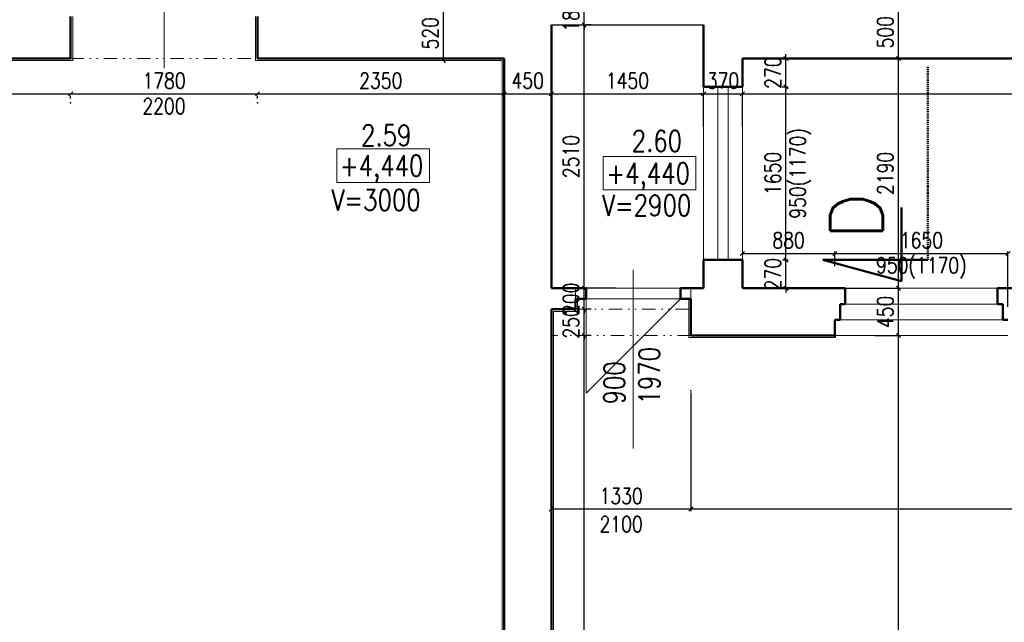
# Model space of a CAD drawing. Header units: millimetres. Extents: x -238874 to 551972, y -298952 to 658415.
# Tile 239 of 256: x 55213 to 64593, y 188298 to 194041. Entities that reach past the tile are written whole.
import ezdxf

# ---------------------------------------------------------------- set-up
doc = ezdxf.new("R2010")
doc.units = ezdxf.units.MM
doc.header["$LTSCALE"] = 20
doc.linetypes.add('DASHDOT', pattern=[1, 0.5, -0.25, 0, -0.25])
doc.linetypes.add('DIVIDE2', pattern=[15.875, 6.35, -3.175, 0, -3.175, 0, -3.175])
for name, color, linetype in [('CZ', 255, 'Continuous'), ('KOTY', 8, 'Continuous'), ('ZDP', 50, 'Continuous')]:
    doc.layers.add(name, color=color, linetype=linetype)
doc.layers.add('NOSNÉ', color=8, linetype='Continuous', lineweight=50)
doc.layers.add('PRUCHODY', color=7, linetype='Continuous', lineweight=18)
doc.styles.add('ROMANS', font='romans', dxfattribs={"width": 0.8})
doc.styles.add('SIMPLEX', font='SIMPLEX.shx', dxfattribs={"width": 0.8, "bigfont": 'CAD13.shx'})
doc.styles.get("Standard").update_dxf_attribs({"font": 'simplex.shx', "width": 0.8})
doc.dimstyles.new('CKA', dxfattribs={"dimtxt": 200, "dimasz": 40, "dimexe": 20, "dimexo": 0.2, "dimgap": 50, "dimtad": 1, "dimdec": 0, "dimrnd": 1, "dimzin": 0, "dimdsep": 46, "dimtxsty": 'Standard', "dimblk1": 'OBLIQUE', "dimblk2": 'OBLIQUE', "dimsah": 1, "dimcen": 0.09, "dimclrd": 253, "dimclre": 253, "dimclrt": 253, "dimadec": 0, "dimazin": 0, "dimtfac": 1, "dimtdec": 0, "dimtix": 1, "dimtmove": 2, "dimatfit": 3, "dimfxl": 1, "dimtolj": 1, "dimtzin": 0, "dimarcsym": 0})

# ---------------------------------------------------------------- blocks, each defined once
blk = doc.blocks.new('_OBLIQUE')
at = {"color": 0, "linetype": 'ByBlock'}
blk.add_line((-0.5, -0.5), (0.5, 0.5), dxfattribs=at)
blk = doc.blocks.new('*D1682')
at = {"layer": 'DEFPOINTS', "color": 0, "transparency": 16777216}
for p in [(55698, 193670.9), (57478, 193670.9), (57478, 193334.4)]:
    blk.add_point(p, dxfattribs=at)
at = {"layer": 'KOTY', "lineweight": -2, "transparency": 16777216}
for p, q in [((55698, 193334.4), (57478, 193334.4)), ((57478, 193290.1), (57478, 193314.4))]:
    blk.add_line(p, q, dxfattribs=at)
at = {"layer": 'KOTY', "lineweight": -2, "transparency": 16777216, "xscale": 40, "yscale": 40, "zscale": 40, "rotation": 180}
blk.add_blockref('_OBLIQUE', (55698, 193334.4), dxfattribs=at)
at = {"layer": 'KOTY', "lineweight": -2, "transparency": 16777216, "xscale": 40, "yscale": 40, "zscale": 40}
blk.add_blockref('_OBLIQUE', (57478, 193334.4), dxfattribs=at)
at = {"layer": 'KOTY', "transparency": 16777216, "insert": (56588, 193459.4), "char_height": 150, "attachment_point": 5, "style": 'SIMPLEX'}
blk.add_mtext('\\A1;1780', dxfattribs=at)
blk = doc.blocks.new('*D1996')
at = {"layer": 'DEFPOINTS', "color": 0, "transparency": 16777216}
for p in [(55698, 193670.9), (55698, 193334.4), (52848, 193110.9)]:
    blk.add_point(p, dxfattribs=at)
at = {"layer": 'KOTY', "lineweight": -2, "transparency": 16777216}
for p, q in [((52848, 193334.4), (55698, 193334.4)), ((55698, 193290.1), (55698, 193314.4))]:
    blk.add_line(p, q, dxfattribs=at)
at = {"layer": 'KOTY', "lineweight": -2, "transparency": 16777216, "xscale": 40, "yscale": 40, "zscale": 40, "rotation": 180}
blk.add_blockref('_OBLIQUE', (52848, 193334.4), dxfattribs=at)
at = {"layer": 'KOTY', "lineweight": -2, "transparency": 16777216, "xscale": 40, "yscale": 40, "zscale": 40}
blk.add_blockref('_OBLIQUE', (55698, 193334.4), dxfattribs=at)
at = {"layer": 'KOTY', "transparency": 16777216, "insert": (54273, 193459.4), "char_height": 150, "attachment_point": 5, "style": 'SIMPLEX'}
blk.add_mtext('\\A1;2850', dxfattribs=at)
blk = doc.blocks.new('*D2044')
at = {"layer": 'DEFPOINTS', "color": 0, "transparency": 16777216}
for p in [(62978, 191030.9), (63585, 191030.9), (60278, 178510.9)]:
    blk.add_point(p, dxfattribs=at)
at = {"layer": 'KOTY', "lineweight": -2, "transparency": 16777216}
for p, q in [((63358.7, 191030.9), (63605, 191030.9)), ((63585, 178510.9), (63585, 191030.9))]:
    blk.add_line(p, q, dxfattribs=at)
at = {"layer": 'KOTY', "lineweight": -2, "transparency": 16777216, "xscale": 40, "yscale": 40, "zscale": 40}
for p, rotation in [((63585, 191030.9), 90), ((63585, 178510.9), 270)]:
    blk.add_blockref('_OBLIQUE', p, dxfattribs=dict(at, rotation=rotation))
at = {"layer": 'KOTY', "transparency": 16777216, "insert": (63460, 184770.9), "char_height": 150, "attachment_point": 5, "rotation": 90, "style": 'SIMPLEX'}
blk.add_mtext('\\A1;12520', dxfattribs=at)
blk = doc.blocks.new('*D2048')
at = {"layer": 'DEFPOINTS', "color": 0, "transparency": 16777216}
for p in [(60278, 191030.9), (60590.2, 191030.9), (60278, 178510.9)]:
    blk.add_point(p, dxfattribs=at)
at = {"layer": 'KOTY', "lineweight": -2, "transparency": 16777216}
for p, q in [((60590.2, 178510.9), (60590.2, 191030.9)), ((60658.7, 191030.9), (60610.2, 191030.9))]:
    blk.add_line(p, q, dxfattribs=at)
at = {"layer": 'KOTY', "lineweight": -2, "transparency": 16777216, "xscale": 40, "yscale": 40, "zscale": 40}
for p, rotation in [((60590.2, 191030.9), 90), ((60590.2, 178510.9), 270)]:
    blk.add_blockref('_OBLIQUE', p, dxfattribs=dict(at, rotation=rotation))
at = {"layer": 'KOTY', "transparency": 16777216, "insert": (60465.2, 184770.9), "char_height": 150, "attachment_point": 5, "rotation": 90, "style": 'SIMPLEX'}
blk.add_mtext('\\A1;12520', dxfattribs=at)
blk = doc.blocks.new('*D2224')
at = {"layer": 'DEFPOINTS', "color": 0, "transparency": 16777216}
for p in [(69248, 193670.9), (62098, 193400.9), (69248, 193334.4)]:
    blk.add_point(p, dxfattribs=at)
at = {"layer": 'KOTY', "lineweight": -2, "transparency": 16777216}
for p, q in [((62098, 193334.4), (69248, 193334.4)), ((69248, 193290.1), (69248, 193314.4))]:
    blk.add_line(p, q, dxfattribs=at)
at = {"layer": 'KOTY', "lineweight": -2, "transparency": 16777216, "xscale": 40, "yscale": 40, "zscale": 40, "rotation": 180}
blk.add_blockref('_OBLIQUE', (62098, 193334.4), dxfattribs=at)
at = {"layer": 'KOTY', "lineweight": -2, "transparency": 16777216, "xscale": 40, "yscale": 40, "zscale": 40}
blk.add_blockref('_OBLIQUE', (69248, 193334.4), dxfattribs=at)
at = {"layer": 'KOTY', "transparency": 16777216, "insert": (65673, 193459.4), "char_height": 150, "attachment_point": 5, "style": 'SIMPLEX'}
blk.add_mtext('\\A1;7150', dxfattribs=at)
blk = doc.blocks.new('*D2225')
at = {"layer": 'DEFPOINTS', "color": 0, "transparency": 16777216}
for p in [(61608, 190868.3), (69438, 190618.3), (69438, 189378.1)]:
    blk.add_point(p, dxfattribs=at)
at = {"layer": 'KOTY', "lineweight": -2, "transparency": 16777216}
for p, q in [((69438, 190237.6), (69438, 189358.1)), ((61608, 189378.1), (69438, 189378.1))]:
    blk.add_line(p, q, dxfattribs=at)
at = {"layer": 'KOTY', "lineweight": -2, "transparency": 16777216, "xscale": 40, "yscale": 40, "zscale": 40, "rotation": 180}
blk.add_blockref('_OBLIQUE', (61608, 189378.1), dxfattribs=at)
at = {"layer": 'KOTY', "lineweight": -2, "transparency": 16777216, "xscale": 40, "yscale": 40, "zscale": 40}
blk.add_blockref('_OBLIQUE', (69438, 189378.1), dxfattribs=at)
at = {"layer": 'KOTY', "transparency": 16777216, "insert": (65523, 189503.1), "char_height": 150, "attachment_point": 5, "style": 'SIMPLEX'}
blk.add_mtext('\\A1;7830', dxfattribs=at)
blk = doc.blocks.new('*D2227')
at = {"layer": 'DEFPOINTS', "color": 0, "transparency": 16777216}
for p in [(62098, 193670.9), (63585, 193670.9), (62098, 191480.9)]:
    blk.add_point(p, dxfattribs=at)
at = {"layer": 'KOTY', "lineweight": -2, "transparency": 16777216}
for p, q in [((62478.7, 193670.9), (63605, 193670.9)), ((63585, 191480.9), (63585, 193670.9))]:
    blk.add_line(p, q, dxfattribs=at)
at = {"layer": 'KOTY', "lineweight": -2, "transparency": 16777216, "xscale": 40, "yscale": 40, "zscale": 40}
for p, rotation in [((63585, 193670.9), 90), ((63585, 191480.9), 270)]:
    blk.add_blockref('_OBLIQUE', p, dxfattribs=dict(at, rotation=rotation))
at = {"layer": 'KOTY', "transparency": 16777216, "insert": (63460, 192575.9), "char_height": 150, "attachment_point": 5, "rotation": 90, "style": 'SIMPLEX'}
blk.add_mtext('\\A1;2190', dxfattribs=at)
blk = doc.blocks.new('*D2228')
at = {"layer": 'DEFPOINTS', "color": 0, "transparency": 16777216}
for p in [(60508, 191480.9), (60590.2, 191480.9), (60278, 191280.9)]:
    blk.add_point(p, dxfattribs=at)
at = {"layer": 'KOTY', "lineweight": -2, "transparency": 16777216}
for p, q in [((60590.2, 191480.9), (60590.2, 191520.9)), ((60590.2, 191280.9), (60590.2, 191480.9)), ((60888.7, 191480.9), (60610.2, 191480.9)), ((60590.2, 191280.9), (60590.2, 191240.9))]:
    blk.add_line(p, q, dxfattribs=at)
at = {"layer": 'KOTY', "lineweight": -2, "transparency": 16777216, "xscale": 40, "yscale": 40, "zscale": 40}
for p, rotation in [((60590.2, 191480.9), 270), ((60590.2, 191280.9), 90)]:
    blk.add_blockref('_OBLIQUE', p, dxfattribs=dict(at, rotation=rotation))
at = {"layer": 'KOTY', "transparency": 16777216, "insert": (60465.2, 191380.9), "char_height": 150, "attachment_point": 5, "rotation": 90, "style": 'SIMPLEX'}
blk.add_mtext('\\A1;200', dxfattribs=at)
blk = doc.blocks.new('*D2229')
at = {"layer": 'DEFPOINTS', "color": 0, "transparency": 16777216}
for p in [(60278, 193990.9), (60590.2, 193990.9), (60278, 191480.9)]:
    blk.add_point(p, dxfattribs=at)
at = {"layer": 'KOTY', "lineweight": -2, "transparency": 16777216}
for p, q in [((60590.2, 191480.9), (60590.2, 193990.9)), ((60658.7, 193990.9), (60610.2, 193990.9))]:
    blk.add_line(p, q, dxfattribs=at)
at = {"layer": 'KOTY', "lineweight": -2, "transparency": 16777216, "xscale": 40, "yscale": 40, "zscale": 40}
for p, rotation in [((60590.2, 193990.9), 90), ((60590.2, 191480.9), 270)]:
    blk.add_blockref('_OBLIQUE', p, dxfattribs=dict(at, rotation=rotation))
at = {"layer": 'KOTY', "transparency": 16777216, "insert": (60465.2, 192735.9), "char_height": 150, "attachment_point": 5, "rotation": 90, "style": 'SIMPLEX'}
blk.add_mtext('\\A1;2510', dxfattribs=at)
blk = doc.blocks.new('*D2230')
at = {"layer": 'DEFPOINTS', "color": 0, "transparency": 16777216}
for p in [(62098, 191750.9), (62512.8, 191750.9), (62098, 191480.9)]:
    blk.add_point(p, dxfattribs=at)
at = {"layer": 'KOTY', "lineweight": -2, "transparency": 16777216}
for p, q in [((62478.7, 191750.9), (62532.8, 191750.9)), ((62512.8, 191750.9), (62512.8, 191790.9)), ((62512.8, 191480.9), (62512.8, 191750.9)), ((62512.8, 191480.9), (62512.8, 191440.9))]:
    blk.add_line(p, q, dxfattribs=at)
at = {"layer": 'KOTY', "lineweight": -2, "transparency": 16777216, "xscale": 40, "yscale": 40, "zscale": 40}
for p, rotation in [((62512.8, 191750.9), 270), ((62512.8, 191480.9), 90)]:
    blk.add_blockref('_OBLIQUE', p, dxfattribs=dict(at, rotation=rotation))
at = {"layer": 'KOTY', "transparency": 16777216, "insert": (62387.8, 191615.9), "char_height": 150, "attachment_point": 5, "rotation": 90, "style": 'SIMPLEX'}
blk.add_mtext('\\A1;270', dxfattribs=at)
blk = doc.blocks.new('*D2231')
at = {"layer": 'DEFPOINTS', "color": 0, "transparency": 16777216}
for p in [(62978, 191813.3), (62098, 191310), (62978, 191310)]:
    blk.add_point(p, dxfattribs=at)
at = {"layer": 'KOTY', "lineweight": -2, "transparency": 16777216}
for p, q in [((62978, 191690.8), (62978, 191833.3)), ((62098, 191813.3), (62978, 191813.3))]:
    blk.add_line(p, q, dxfattribs=at)
at = {"layer": 'KOTY', "lineweight": -2, "transparency": 16777216, "xscale": 40, "yscale": 40, "zscale": 40, "rotation": 180}
blk.add_blockref('_OBLIQUE', (62098, 191813.3), dxfattribs=at)
at = {"layer": 'KOTY', "lineweight": -2, "transparency": 16777216, "xscale": 40, "yscale": 40, "zscale": 40}
blk.add_blockref('_OBLIQUE', (62978, 191813.3), dxfattribs=at)
at = {"layer": 'KOTY', "transparency": 16777216, "insert": (62538, 191938.3), "char_height": 150, "attachment_point": 5, "style": 'SIMPLEX'}
blk.add_mtext('\\A1;880', dxfattribs=at)
blk = doc.blocks.new('*D2232')
at = {"layer": 'DEFPOINTS', "color": 0, "transparency": 16777216}
for p in [(64628, 191813.3), (62978, 191310), (64628, 190925)]:
    blk.add_point(p, dxfattribs=at)
at = {"layer": 'KOTY', "lineweight": -2, "transparency": 16777216}
for p, q in [((64628, 191305.8), (64628, 191833.3)), ((62978, 191813.3), (64628, 191813.3))]:
    blk.add_line(p, q, dxfattribs=at)
at = {"layer": 'KOTY', "lineweight": -2, "transparency": 16777216, "xscale": 40, "yscale": 40, "zscale": 40, "rotation": 180}
blk.add_blockref('_OBLIQUE', (62978, 191813.3), dxfattribs=at)
at = {"layer": 'KOTY', "lineweight": -2, "transparency": 16777216, "xscale": 40, "yscale": 40, "zscale": 40}
blk.add_blockref('_OBLIQUE', (64628, 191813.3), dxfattribs=at)
at = {"layer": 'KOTY', "transparency": 16777216, "insert": (63803, 191938.3), "char_height": 150, "attachment_point": 5, "style": 'SIMPLEX'}
blk.add_mtext('\\A1;1650', dxfattribs=at)
blk = doc.blocks.new('*D2234')
at = {"layer": 'DEFPOINTS', "color": 0, "transparency": 16777216}
for p in [(60278, 190868.3), (61608, 190868.3), (61608, 189378.1)]:
    blk.add_point(p, dxfattribs=at)
at = {"layer": 'KOTY', "lineweight": -2, "transparency": 16777216}
for p, q in [((61608, 190487.6), (61608, 189358.1)), ((60278, 189378.1), (61608, 189378.1))]:
    blk.add_line(p, q, dxfattribs=at)
at = {"layer": 'KOTY', "lineweight": -2, "transparency": 16777216, "xscale": 40, "yscale": 40, "zscale": 40, "rotation": 180}
blk.add_blockref('_OBLIQUE', (60278, 189378.1), dxfattribs=at)
at = {"layer": 'KOTY', "lineweight": -2, "transparency": 16777216, "xscale": 40, "yscale": 40, "zscale": 40}
blk.add_blockref('_OBLIQUE', (61608, 189378.1), dxfattribs=at)
at = {"layer": 'KOTY', "transparency": 16777216, "insert": (60943, 189503.1), "char_height": 150, "attachment_point": 5, "style": 'SIMPLEX'}
blk.add_mtext('\\A1;1330', dxfattribs=at)
blk = doc.blocks.new('*D2235')
at = {"layer": 'DEFPOINTS', "color": 0, "transparency": 16777216}
for p in [(60278, 191280.9), (60590.2, 191280.9), (60278, 191030.9)]:
    blk.add_point(p, dxfattribs=at)
at = {"layer": 'KOTY', "lineweight": -2, "transparency": 16777216}
for p, q in [((60590.2, 191280.9), (60590.2, 191320.9)), ((60590.2, 191030.9), (60590.2, 191280.9)), ((60658.7, 191280.9), (60610.2, 191280.9)), ((60590.2, 191030.9), (60590.2, 190990.9))]:
    blk.add_line(p, q, dxfattribs=at)
at = {"layer": 'KOTY', "lineweight": -2, "transparency": 16777216, "xscale": 40, "yscale": 40, "zscale": 40}
for p, rotation in [((60590.2, 191280.9), 270), ((60590.2, 191030.9), 90)]:
    blk.add_blockref('_OBLIQUE', p, dxfattribs=dict(at, rotation=rotation))
at = {"layer": 'KOTY', "transparency": 16777216, "insert": (60465.2, 191155.9), "char_height": 150, "attachment_point": 5, "rotation": 90, "style": 'SIMPLEX'}
blk.add_mtext('\\A1;250', dxfattribs=at)
blk = doc.blocks.new('*D2236')
at = {"layer": 'DEFPOINTS', "color": 0, "transparency": 16777216}
for p in [(62098, 191480.9), (63585, 191480.9), (62978, 191030.9)]:
    blk.add_point(p, dxfattribs=at)
at = {"layer": 'KOTY', "lineweight": -2, "transparency": 16777216}
for p, q in [((62478.7, 191480.9), (63605, 191480.9)), ((63585, 191030.9), (63585, 191480.9))]:
    blk.add_line(p, q, dxfattribs=at)
at = {"layer": 'KOTY', "lineweight": -2, "transparency": 16777216, "xscale": 40, "yscale": 40, "zscale": 40}
for p, rotation in [((63585, 191480.9), 90), ((63585, 191030.9), 270)]:
    blk.add_blockref('_OBLIQUE', p, dxfattribs=dict(at, rotation=rotation))
at = {"layer": 'KOTY', "transparency": 16777216, "insert": (63460, 191255.9), "char_height": 150, "attachment_point": 5, "rotation": 90, "style": 'SIMPLEX'}
blk.add_mtext('\\A1;450', dxfattribs=at)
blk = doc.blocks.new('*D2240')
at = {"layer": 'DEFPOINTS', "color": 0, "transparency": 16777216}
for p in [(60278, 193334.4), (61728, 193400.9), (61728, 193334.4)]:
    blk.add_point(p, dxfattribs=at)
at = {"layer": 'KOTY', "lineweight": -2, "transparency": 16777216}
for p, q in [((60278, 193334.4), (61728, 193334.4)), ((61728, 193020.1), (61728, 193314.4))]:
    blk.add_line(p, q, dxfattribs=at)
at = {"layer": 'KOTY', "lineweight": -2, "transparency": 16777216, "xscale": 40, "yscale": 40, "zscale": 40, "rotation": 180}
blk.add_blockref('_OBLIQUE', (60278, 193334.4), dxfattribs=at)
at = {"layer": 'KOTY', "lineweight": -2, "transparency": 16777216, "xscale": 40, "yscale": 40, "zscale": 40}
blk.add_blockref('_OBLIQUE', (61728, 193334.4), dxfattribs=at)
at = {"layer": 'KOTY', "transparency": 16777216, "insert": (61003, 193459.4), "char_height": 150, "attachment_point": 5, "style": 'SIMPLEX'}
blk.add_mtext('\\A1;1450', dxfattribs=at)
blk = doc.blocks.new('*D2245')
at = {"layer": 'DEFPOINTS', "color": 0, "transparency": 16777216}
for p in [(57478, 193670.9), (59828, 193670.9), (59828, 193334.4)]:
    blk.add_point(p, dxfattribs=at)
at = {"layer": 'KOTY', "lineweight": -2, "transparency": 16777216}
for p, q in [((57478, 193334.4), (59828, 193334.4)), ((59828, 193290.1), (59828, 193314.4))]:
    blk.add_line(p, q, dxfattribs=at)
at = {"layer": 'KOTY', "lineweight": -2, "transparency": 16777216, "xscale": 40, "yscale": 40, "zscale": 40, "rotation": 180}
blk.add_blockref('_OBLIQUE', (57478, 193334.4), dxfattribs=at)
at = {"layer": 'KOTY', "lineweight": -2, "transparency": 16777216, "xscale": 40, "yscale": 40, "zscale": 40}
blk.add_blockref('_OBLIQUE', (59828, 193334.4), dxfattribs=at)
at = {"layer": 'KOTY', "transparency": 16777216, "insert": (58653, 193459.4), "char_height": 150, "attachment_point": 5, "style": 'SIMPLEX'}
blk.add_mtext('\\A1;2350', dxfattribs=at)
blk = doc.blocks.new('*D2246')
at = {"layer": 'DEFPOINTS', "color": 0, "transparency": 16777216}
for p in [(59828, 193670.9), (60278, 193334.4), (60278, 193334.4)]:
    blk.add_point(p, dxfattribs=at)
at = {"layer": 'KOTY', "lineweight": -2, "transparency": 16777216}
for p, q in [((59828, 193334.4), (60278, 193334.4)), ((60278, 192953.6), (60278, 193314.4))]:
    blk.add_line(p, q, dxfattribs=at)
at = {"layer": 'KOTY', "lineweight": -2, "transparency": 16777216, "xscale": 40, "yscale": 40, "zscale": 40, "rotation": 180}
blk.add_blockref('_OBLIQUE', (59828, 193334.4), dxfattribs=at)
at = {"layer": 'KOTY', "lineweight": -2, "transparency": 16777216, "xscale": 40, "yscale": 40, "zscale": 40}
blk.add_blockref('_OBLIQUE', (60278, 193334.4), dxfattribs=at)
at = {"layer": 'KOTY', "transparency": 16777216, "insert": (60053, 193459.4), "char_height": 150, "attachment_point": 5, "style": 'SIMPLEX'}
blk.add_mtext('\\A1;450', dxfattribs=at)
blk = doc.blocks.new('*D2251')
at = {"layer": 'DEFPOINTS', "color": 0, "transparency": 16777216}
for p in [(59250.7, 194170.9), (59922.4, 194170.9), (59922.4, 193650.9)]:
    blk.add_point(p, dxfattribs=at)
at = {"layer": 'KOTY', "lineweight": -2, "transparency": 16777216}
for p, q in [((59541.6, 194170.9), (59230.7, 194170.9)), ((59250.7, 193650.9), (59250.7, 194170.9))]:
    blk.add_line(p, q, dxfattribs=at)
at = {"layer": 'KOTY', "lineweight": -2, "transparency": 16777216, "xscale": 40, "yscale": 40, "zscale": 40}
for p, rotation in [((59250.7, 194170.9), 90), ((59250.7, 193650.9), 270)]:
    blk.add_blockref('_OBLIQUE', p, dxfattribs=dict(at, rotation=rotation))
at = {"layer": 'KOTY', "transparency": 16777216, "insert": (59125.7, 193910.9), "char_height": 150, "attachment_point": 5, "rotation": 90, "style": 'SIMPLEX'}
blk.add_mtext('\\A1;520', dxfattribs=at)
blk = doc.blocks.new('*D2257')
at = {"layer": 'DEFPOINTS', "color": 0, "transparency": 16777216}
for p in [(60590.2, 194170.9), (60590.2, 194170.9), (60278, 193990.9)]:
    blk.add_point(p, dxfattribs=at)
at = {"layer": 'KOTY', "lineweight": -2, "transparency": 16777216}
for p, q in [((60209.4, 194170.9), (60570.2, 194170.9)), ((60590.2, 194170.9), (60590.2, 194210.9)), ((60590.2, 193990.9), (60590.2, 194170.9)), ((60590.2, 193990.9), (60590.2, 193950.9))]:
    blk.add_line(p, q, dxfattribs=at)
at = {"layer": 'KOTY', "lineweight": -2, "transparency": 16777216, "xscale": 40, "yscale": 40, "zscale": 40}
for p, rotation in [((60590.2, 194170.9), 270), ((60590.2, 193990.9), 90)]:
    blk.add_blockref('_OBLIQUE', p, dxfattribs=dict(at, rotation=rotation))
at = {"layer": 'KOTY', "transparency": 16777216, "insert": (60465.2, 194080.9), "char_height": 150, "attachment_point": 5, "rotation": 90, "style": 'SIMPLEX'}
blk.add_mtext('\\A1;180', dxfattribs=at)
blk = doc.blocks.new('*D2261')
at = {"layer": 'DEFPOINTS', "color": 0, "transparency": 16777216}
for p in [(61728, 193400.9), (62098, 193400.9), (62098, 193334.4)]:
    blk.add_point(p, dxfattribs=at)
at = {"layer": 'KOTY', "lineweight": -2, "transparency": 16777216}
for p, q in [((61728, 193334.4), (61688, 193334.4)), ((61728, 193334.4), (62098, 193334.4)), ((62098, 193334.4), (62138, 193334.4)), ((62098, 193020.1), (62098, 193314.4))]:
    blk.add_line(p, q, dxfattribs=at)
at = {"layer": 'KOTY', "lineweight": -2, "transparency": 16777216, "xscale": 40, "yscale": 40, "zscale": 40}
blk.add_blockref('_OBLIQUE', (61728, 193334.4), dxfattribs=at)
at = {"layer": 'KOTY', "lineweight": -2, "transparency": 16777216, "xscale": 40, "yscale": 40, "zscale": 40, "rotation": 180}
blk.add_blockref('_OBLIQUE', (62098, 193334.4), dxfattribs=at)
at = {"layer": 'KOTY', "transparency": 16777216, "insert": (61913, 193459.4), "char_height": 150, "attachment_point": 5, "style": 'SIMPLEX'}
blk.add_mtext('\\A1;370', dxfattribs=at)
blk = doc.blocks.new('*D2262')
at = {"layer": 'DEFPOINTS', "color": 0, "transparency": 16777216}
for p in [(63585, 194170.9), (63585, 194170.9), (62098, 193670.9)]:
    blk.add_point(p, dxfattribs=at)
at = {"layer": 'KOTY', "lineweight": -2, "transparency": 16777216}
for p, q in [((63585, 193670.9), (63585, 194170.9)), ((63965.8, 194170.9), (63605, 194170.9))]:
    blk.add_line(p, q, dxfattribs=at)
at = {"layer": 'KOTY', "lineweight": -2, "transparency": 16777216, "xscale": 40, "yscale": 40, "zscale": 40}
for p, rotation in [((63585, 194170.9), 90), ((63585, 193670.9), 270)]:
    blk.add_blockref('_OBLIQUE', p, dxfattribs=dict(at, rotation=rotation))
at = {"layer": 'KOTY', "transparency": 16777216, "insert": (63460, 193920.9), "char_height": 150, "attachment_point": 5, "rotation": 90, "style": 'SIMPLEX'}
blk.add_mtext('\\A1;500', dxfattribs=at)
blk = doc.blocks.new('*D2263')
at = {"layer": 'DEFPOINTS', "color": 0, "transparency": 16777216}
for p in [(62098, 193670.9), (62512.8, 193670.9), (62098, 193400.9)]:
    blk.add_point(p, dxfattribs=at)
at = {"layer": 'KOTY', "lineweight": -2, "transparency": 16777216}
for p, q in [((62512.8, 193670.9), (62512.8, 193710.9)), ((62478.7, 193670.9), (62532.8, 193670.9)), ((62512.8, 193400.9), (62512.8, 193670.9)), ((62512.8, 193400.9), (62512.8, 193360.9))]:
    blk.add_line(p, q, dxfattribs=at)
at = {"layer": 'KOTY', "lineweight": -2, "transparency": 16777216, "xscale": 40, "yscale": 40, "zscale": 40}
for p, rotation in [((62512.8, 193670.9), 270), ((62512.8, 193400.9), 90)]:
    blk.add_blockref('_OBLIQUE', p, dxfattribs=dict(at, rotation=rotation))
at = {"layer": 'KOTY', "transparency": 16777216, "insert": (62387.8, 193535.9), "char_height": 150, "attachment_point": 5, "rotation": 90, "style": 'SIMPLEX'}
blk.add_mtext('\\A1;270', dxfattribs=at)

msp = doc.modelspace()

# ---------------------------------------------------------------- linework, layer by layer
at = {"layer": 'CZ', "color": 7}
msp.add_line((61327.962, 192140.863), (61327.962, 192140.863), dxfattribs=at)
at = {"layer": 'KOTY'}
for p, q in [((62532.82, 193380.863), (62492.82, 193420.863)), ((62476.82, 193400.863), (62532.82, 193400.863)), ((62512.82, 191750.863), (62512.82, 193400.863)), ((62532.82, 191730.863), (62492.82, 191770.863))]:
    msp.add_line(p, q, dxfattribs=at)
for p in [(62097.962, 193400.863), (62512.82, 193400.863), (55697.962, 193249.201), (57477.962, 193249.201), (62097.962, 191750.863), (60277.962, 190502.671), (61607.962, 190502.671)]:
    msp.add_point(p, dxfattribs=at)
at = {"layer": 'NOSNÉ'}
for p, q in [((55697.962, 194070.863), (55697.962, 193670.863)), ((57477.962, 193670.863), (57477.962, 194070.863)), ((60277.962, 191480.863), (60277.962, 193990.863)), ((61727.962, 193400.863), (61727.962, 193990.863)), ((52847.962, 193670.863), (55697.962, 193670.863)), ((57477.962, 193670.863), (59827.962, 193670.863)), ((59827.962, 178410.863), (59827.962, 193670.863)), ((62097.962, 193670.863), (69247.962, 193670.863)), ((62097.962, 193400.863), (62097.962, 193670.863)), ((61727.962, 193400.863), (62097.962, 193400.863)), ((63612.962, 192251.015), (63612.962, 191550.053)), ((61727.962, 191480.863), (61727.962, 191750.863)), ((61727.962, 191750.863), (62097.962, 191750.863)), ((62097.962, 191480.863), (62097.962, 191750.863)), ((62862.962, 191751.015), (63612.962, 191550.053)), ((62862.962, 191751.015), (63862.962, 191751.015)), ((60277.962, 191480.863), (60607.962, 191480.863)), ((60607.962, 191380.863), (60607.962, 191480.863)), ((61507.962, 191480.863), (61727.962, 191480.863)), ((61507.962, 191380.863), (61507.962, 191480.863)), ((62097.962, 191480.863), (63077.962, 191480.863)), ((63077.962, 191330.863), (63077.962, 191480.863)), ((64527.962, 191480.863), (65227.962, 191480.863)), ((64527.962, 191330.863), (64527.962, 191480.863)), ((60607.962, 191380.863), (60507.962, 191380.863)), ((60507.962, 191380.863), (60507.962, 191280.863)), ((61507.962, 191380.863), (61607.962, 191380.863)), ((61607.962, 191380.863), (61607.962, 191030.863)), ((60277.962, 178510.863), (60277.962, 191280.863)), ((60277.962, 191280.863), (60507.962, 191280.863)), ((63027.962, 191330.863), (63077.962, 191330.863)), ((63027.962, 191180.863), (63027.962, 191330.863)), ((63027.962, 191330.863), (63027.962, 191180.863)), ((64577.962, 191330.863), (64527.962, 191330.863)), ((64577.962, 191180.863), (64577.962, 191330.863)), ((62977.962, 191180.863), (63027.962, 191180.863)), ((62977.962, 191010.863), (62977.962, 191180.863)), ((64627.962, 191180.863), (64577.962, 191180.863)), ((61607.962, 191030.863), (62977.962, 191030.863))]:
    msp.add_line(p, q, dxfattribs=at)
at = {"layer": 'NOSNÉ', "color": 7, "linetype": 'DASHDOT'}
msp.add_line((63862.962, 193590.302), (63862.962, 191751.015), dxfattribs=at)
at = {"layer": 'PRUCHODY'}
for p, q in [((56587.962, 195188.14), (56587.962, 193580.397)), ((55717.962, 194070.863), (55717.962, 193650.863)), ((57457.962, 193650.863), (57457.962, 194070.863)), ((52867.962, 193650.863), (55717.962, 193650.863)), ((57457.962, 193650.863), (59807.962, 193650.863)), ((59807.962, 178510.863), (59807.962, 193650.863)), ((61727.962, 191750.863), (61727.962, 193400.863)), ((61862.962, 191750.863), (61862.962, 193400.863)), ((61962.962, 191750.863), (61962.962, 193400.863)), ((62097.962, 193400.863), (62097.962, 191750.863)), ((61057.962, 191656.178), (61057.962, 189955.351)), ((60507.962, 191380.863), (60507.962, 191480.863)), ((60607.962, 191480.863), (61507.962, 191480.863)), ((61607.962, 191380.863), (61607.962, 191480.863)), ((63077.962, 191480.863), (64527.962, 191480.863)), ((60527.962, 191380.863), (60527.962, 191260.863)), ((61507.962, 191380.863), (60607.962, 190480.863)), ((61507.962, 191380.863), (60607.962, 191380.863)), ((60607.962, 190480.863), (60607.962, 191380.863)), ((60607.962, 191280.863), (60607.962, 191380.863)), ((61587.962, 191280.863), (61587.962, 191380.863)), ((60297.962, 178490.863), (60297.962, 191260.863)), ((60297.962, 191260.863), (60527.962, 191260.863)), ((61587.962, 191280.863), (61587.962, 191010.863)), ((63077.962, 191330.863), (64527.962, 191330.863)), ((64577.962, 191180.863), (63027.962, 191180.863)), ((61587.962, 191010.863), (62977.962, 191010.863)), ((64627.962, 191030.863), (62977.962, 191030.863))]:
    msp.add_line(p, q, dxfattribs=at)
at = {"layer": 'PRUCHODY', "linetype": 'DIVIDE2'}
for p, q in [((55697.962, 193670.863), (57477.962, 193670.863)), ((60507.962, 191280.863), (61607.962, 191280.863)), ((61607.962, 191030.863), (60277.962, 191030.863))]:
    msp.add_line(p, q, dxfattribs=at)
at = {"layer": 'PRUCHODY'}
for points in [[(58232.653, 192810.119), (59116.333, 192810.119), (59116.333, 192490.205), (58232.653, 192490.205)], [(60771.753, 192738.019), (61655.433, 192738.019), (61655.433, 192418.105), (60771.753, 192418.105)]]:
    msp.add_lwpolyline(points, close=True, dxfattribs=at)
at = {"layer": 'ZDP'}
msp.add_line((60277.962, 193990.863), (61727.962, 193990.863), dxfattribs=at)

# ---------------------------------------------------------------- texts
at = {"layer": 'CZ', "color": 7, "style": 'ROMANS'}
msp.add_text('D', height=500, rotation=90, dxfattribs=at).set_placement((63434.47, 191943.523))
at = {"layer": 'CZ', "color": 7, "char_height": 200, "width": 1830.1, "attachment_point": 1}
for s, insert in [('2.59', (58465.44, 193037.907)), ('2.60', (61043.428, 192986.173)), ('+4,440', (58263.489, 192748.298)), ('+4,440', (60802.589, 192676.197)), ('V=3000', (58182.853, 192423.585)), ('V=2900', (60760.841, 192371.851))]:
    msp.add_mtext(s, dxfattribs=dict(at, insert=insert))
at = {"layer": 'CZ', "color": 7, "insert": (60777.58, 190374.283), "char_height": 200, "width": 1830.1, "attachment_point": 1, "rotation": 90}
msp.add_mtext('900\\P1970', dxfattribs=at)
at = {"layer": 'KOTY', "char_height": 150, "attachment_point": 5, "style": 'SIMPLEX'}
for s, insert in [('2200', (56587.962, 193216.596)), ('950(1170)', (63802.962, 191674.755)), ('2100', (60942.962, 189233.694))]:
    msp.add_mtext(s, dxfattribs=dict(at, insert=insert))
at = {"layer": 'KOTY', "char_height": 150, "attachment_point": 5, "rotation": 90, "style": 'SIMPLEX'}
for s, insert in [('950(1170)', (62649.513, 192575.863)), ('\\A1;1650', (62387.82, 192575.863))]:
    msp.add_mtext(s, dxfattribs=dict(at, insert=insert))

# ---------------------------------------------------------------- dimensions: what is measured, and where the dimension line sits
at = {"layer": 'KOTY'}
for base, p1, p2, angle, text, picture, middle in [((60590.156, 194170.863), (60277.962, 193990.863), (60590.156, 194170.863), 270, '180', '*D2257', (60465.156, 194080.863)), ((59250.743, 194170.863), (59922.412, 193650.863), (59922.412, 194170.863), 90, '520', '*D2251', (59125.743, 193910.863)), ((63585.001, 194170.863), (62097.962, 193670.863), (63585.001, 194170.863), 270, '500', '*D2262', (63460.001, 193920.863)), ((60590.156, 193990.863), (60277.962, 191480.863), (60277.962, 193990.863), 270, '2510', '*D2229', (60465.156, 192735.863)), ((62512.82, 193670.863), (62097.962, 193400.863), (62097.962, 193670.863), 270, '270', '*D2263', (62387.82, 193535.863)), ((63585.001, 193670.863), (62097.962, 191480.863), (62097.962, 193670.863), 270, '2190', '*D2227', (63460.001, 192575.863)), ((62512.82, 191750.863), (62097.962, 191480.863), (62097.962, 191750.863), 270, '270', '*D2230', (62387.82, 191615.863)), ((60590.156, 191480.863), (60277.962, 191280.863), (60507.962, 191480.863), 270, '200', '*D2228', (60465.156, 191380.863)), ((63585.001, 191480.863), (62977.962, 191030.863), (62097.962, 191480.863), 270, '450', '*D2236', (63460.001, 191255.863)), ((60590.156, 191280.863), (60277.962, 191030.863), (60277.962, 191280.863), 270, '250', '*D2235', (60465.156, 191155.863)), ((63585.001, 191030.863), (60277.962, 178510.863), (62977.962, 191030.863), 270, '12520', '*D2044', (63460.001, 184770.863)), ((60590.156, 191030.863), (60277.962, 178510.863), (60277.962, 191030.863), 270, '12520', '*D2048', (60465.156, 184770.863)), ((61607.962, 189378.13), (60277.962, 190868.334), (61607.962, 190868.334), 180, '1330', '*D2234', (60942.962, 189503.13)), ((69437.962, 189378.13), (61607.962, 190868.334), (69437.962, 190618.334), 180, '7830', '*D2225', (65522.962, 189503.13))]:
    dim = msp.add_linear_dim(base=base, p1=p1, p2=p2, angle=angle, text=text, dimstyle='CKA', override={"dimtxt": 150, "dimexo": 380.774374, "dimtxsty": 'SIMPLEX', "dimse1": 1, "dimclrd": 256, "dimclre": 256, "dimclrt": 256}, dxfattribs=at)
    dim.commit()
    dim.dimension.update_dxf_attribs({"geometry": picture, "text_midpoint": middle})
for base, p1, p2, text, picture, middle in [((55697.962, 193334.371), (52847.962, 193110.863), (55697.962, 193670.863), '2850', '*D1996', (54272.962, 193459.371)), ((57477.962, 193334.371), (55697.962, 193670.863), (57477.962, 193670.863), '1780', '*D1682', (56587.962, 193459.371)), ((59827.962, 193334.371), (57477.962, 193670.863), (59827.962, 193670.863), '2350', '*D2245', (58652.962, 193459.371)), ((60277.962, 193334.371), (59827.962, 193670.863), (60277.962, 193334.371), '450', '*D2246', (60052.962, 193459.371)), ((69247.962, 193334.371), (62097.962, 193400.863), (69247.962, 193670.863), '7150', '*D2224', (65672.962, 193459.371)), ((61727.962, 193334.371), (60277.962, 193334.371), (61727.962, 193400.863), '1450', '*D2240', (61002.962, 193459.371)), ((62097.962, 193334.371), (61727.962, 193400.863), (62097.962, 193400.863), '370', '*D2261', (61912.962, 193459.371)), ((62977.962, 191813.27), (62097.962, 191309.996), (62977.962, 191309.996), '880', '*D2231', (62537.962, 191938.27)), ((64627.962, 191813.27), (62977.962, 191309.996), (64627.962, 190924.996), '1650', '*D2232', (63802.962, 191938.27))]:
    dim = msp.add_linear_dim(base=base, p1=p1, p2=p2, text=text, dimstyle='CKA', override={"dimtxt": 150, "dimexo": 380.774374, "dimtxsty": 'SIMPLEX', "dimse1": 1, "dimclrd": 256, "dimclre": 256, "dimclrt": 256}, dxfattribs=at)
    dim.commit()
    dim.dimension.update_dxf_attribs({"geometry": picture, "text_midpoint": middle})

doc.saveas('drawing.dxf')
